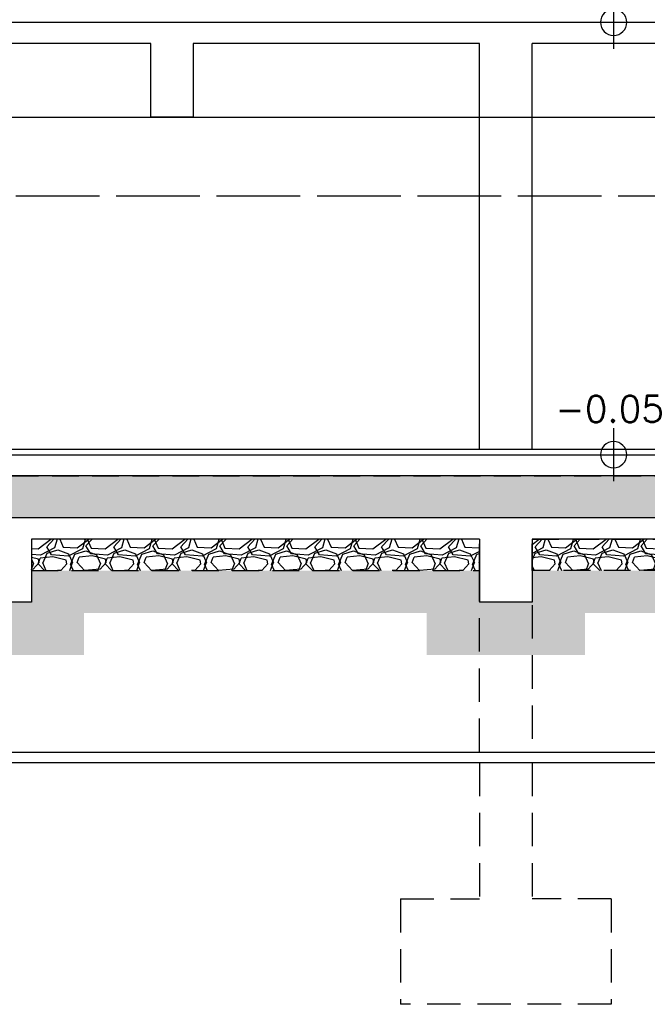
# Model space of a CAD drawing. Header units: millimetres. Extents: x 113048 to 489828, y -130780 to 23393.
# Tile 22 of 98: x 174965 to 180917, y -69226 to -59888. Entities that reach past the tile are written whole.
import ezdxf

# ---------------------------------------------------------------- set-up
doc = ezdxf.new("R2010")
doc.units = ezdxf.units.MM
doc.header["$LTSCALE"] = 100
doc.linetypes.add('Hidden', pattern=[9.524999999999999, 6.35, -3.175])
doc.linetypes.add('HIDDEN2', pattern=[4.762499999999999, 3.175, -1.5875])
for name, color, linetype in [('+C-160', 160, 'Hidden'), ('DLN280__', 3, 'Continuous'), ('HATCH', 8, 'Continuous'), ('INTWALL', 7, 'Continuous'), ('LEVEL', 7, 'Continuous')]:
    doc.layers.add(name, color=color, linetype=linetype)
doc.styles.add('romans', font='romans.shx')

# ---------------------------------------------------------------- blocks, each defined once
blk = doc.blocks.new('ELEX')
at = {"layer": 'LEVEL'}
for p, q in [((0, 0.5), (0, -0.5)), ((0.5, 0), (-0.5, 0))]:
    blk.add_line(p, q, dxfattribs=at)
blk.add_circle((0, 0), 0.25, dxfattribs=at)
at = {"layer": 'LEVEL', "style": 'romans'}
blk.add_attdef('ELEX', (0.2567988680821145, 0.3535533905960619), '', height=0.5, dxfattribs=at)
blk = doc.blocks.new('A$C713849A3')
at = {"layer": '+C-160'}
h = blk.add_hatch(dxfattribs=at)
h.set_pattern_fill('AR-SAND', color=256, scale=2, angle=-0.3501958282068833)
h.set_pattern_definition([(168.5000000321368, (-227455.4697846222, 33716.18290042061), (-71.77354178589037, -66.6319125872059), [0, -77.216, 0, -86.35999999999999, 0, -82.54999999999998]), (138.5000000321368, (-227455.4697846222, 33716.18290042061), (-167.1817158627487, -26.20401031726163), [0, -41.656, 0, -69.59599999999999, 0, -26.67]), (98.50000003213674, (-227414.4765921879, 33669.02562688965), (-104.0044687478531, 119.2053282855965), [0, -25.39999999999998, 0, -91.43999999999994, 0, -119.3799999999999]), (88.50000003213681, (-227414.4765921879, 33669.02562688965), (-133.8370002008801, 86.001714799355), [0, -12.69999999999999, 0, -59.94399999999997, 0, -68.57999999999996])])
h.paths.add_polyline_path([(-42455.06986475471, 33166.18289231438), (-127105.4697727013, 33166.18290781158), (-127105.4697727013, 33566.1829118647), (-42455.06986487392, 33566.18289636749)])
h = blk.add_hatch(dxfattribs=at)
h.set_pattern_fill('GRAVEL', color=256, scale=24.99999999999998, angle=-2.097639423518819e-10)
h.set_pattern_definition([(228.0127874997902, (-63350.87357700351, 101953.7091054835), (-5080.000000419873, -5714.999999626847), [85.43035999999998, -8457.620909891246]), (184.9697409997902, (-63408.02357709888, 101890.2091057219), (7619.999996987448, 635.0000361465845), [146.6011799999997, -14513.51222338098]), (132.5104470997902, (-63554.07357717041, 101877.5091056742), (6350.000002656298, -6984.999997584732), [103.37038, -10233.68069852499]), (267.2736889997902, (-63801.72357702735, 101718.7591056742), (635.0000013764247, 12699.99999993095), [133.5011299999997, -13216.60935643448]), (292.8336541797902, (-63808.07357717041, 101585.409106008), (-3175.000000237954, 7619.999999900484), [130.9084249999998, -12959.95193633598]), (357.2736889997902, (-63757.27357721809, 101464.7591059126), (-12699.99999993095, 635.0000013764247), [133.5011299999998, -13216.60935643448]), (37.69424046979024, (-63623.92357719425, 101458.4091055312), (-8254.999999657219, -6350.00000044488), [176.5484149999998, -17478.27882856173]), (72.25532836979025, (-63484.22357714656, 101566.3591058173), (4445.000001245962, 13969.99999960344), [166.6798799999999, -16501.31415047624]), (121.4295656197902, (-63433.42357731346, 101725.1091058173), (-5080.000000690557, 8254.9999995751), [133.9532499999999, -13261.386424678]), (175.2363582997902, (-63503.27357709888, 101839.4091057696), (6984.999999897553, -635.0000011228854), [152.9283199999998, -7493.48423749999]), (222.3974377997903, (-63655.67357719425, 101852.1091058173), (-7619.999999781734, -6985.0000002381), [197.7694799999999, -19579.19312804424]), (138.8140748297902, (-63173.07357717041, 101712.409106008), (-4444.999999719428, 3810.000000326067), [67.50113499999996, -6682.641456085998]), (171.4692343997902, (-63223.87357700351, 101756.8591058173), (8255.00000021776, -1269.999998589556), [128.4204949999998, -12713.65974925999]), (224.9999999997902, (-63350.87357712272, 101775.9091055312), (-2.324725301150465e-09, -635.0000000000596), [89.80233499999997, -808.2232771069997]), (203.1985905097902, (-63395.32357728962, 101852.1091058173), (3175.00000009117, 1269.999999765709), [48.36032999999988, -4787.655592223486]), (291.8014094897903, (-63439.77357709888, 101833.0591056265), (-635.0000001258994, 1904.999999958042), [68.39140499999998, -3351.188247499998]), (30.96375652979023, (-63414.37357724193, 101769.5591056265), (1905.000000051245, 1269.999999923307), [111.0799149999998, -3591.574538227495]), (161.5650511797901, (-63319.1235768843, 101826.7091052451), (1270.000000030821, -634.9999999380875), [80.3217849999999, -1927.724529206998]), (16.38954033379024, (-63808.0735770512, 101833.0591056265), (6350.000000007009, 1904.999999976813), [112.5219999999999, -11139.70666813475]), (70.34617593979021, (-63700.12357700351, 101864.8091056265), (-2540.000000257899, -6984.9999999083), [94.39973499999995, -9345.553919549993]), (293.1985905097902, (-63319.12357712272, 101953.7091057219), (-1269.999999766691, 3175.000000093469), [96.72002499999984, -4739.295897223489]), (343.6104596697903, (-63281.02357697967, 101864.8091053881), (-6350.000000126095, 1904.999999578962), [112.5219999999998, -11139.70666813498]), (339.4439547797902, (-63808.0735770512, 101439.3591053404), (-3174.999999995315, 1270.000000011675), [108.5087999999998, -5316.933578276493]), (294.7751405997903, (-63706.47357726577, 101401.2591059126), (-3175.00000375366, 6984.999998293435), [90.91802999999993, -9000.898345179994]), (66.8014094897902, (-63312.77357709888, 101318.7091057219), (1269.999999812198, 3175.000000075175), [96.72002499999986, -4739.295897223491]), (17.35402463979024, (-63274.67357731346, 101407.6091058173), (-8254.999999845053, -2540.000000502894), [106.4456849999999, -10538.09399504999]), (69.44395477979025, (-63623.92357707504, 101318.7091057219), (-1270.000000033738, -3174.999999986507), [54.25439999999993, -5371.187978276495]), (101.3099324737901, (-63350.87357700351, 101318.7091057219), (-634.999999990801, 2540.000000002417), [32.37864999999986, -3205.498741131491]), (165.9637565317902, (-63357.22357726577, 101350.4591057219), (1904.999999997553, -635.0000000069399), [130.9084249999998, -2487.263647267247]), (186.0090059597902, (-63484.22357714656, 101382.2091057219), (6349.999999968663, 635.0000003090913), [121.3167499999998, -12010.34121583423]), (303.6900675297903, (-63414.37357712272, 101712.4091055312), (-635.0000000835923, 1269.99999995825), [91.58096999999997, -2197.944089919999]), (353.1572265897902, (-63363.57357717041, 101636.2091057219), (10795.00000006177, -1269.999999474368), [159.8891899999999, -15829.00226625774]), (60.94539589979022, (-63204.8235770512, 101617.1591055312), (-2540.000000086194, -4444.999999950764), [65.37705999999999, -6472.348079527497]), (90, (-63173.07357717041, 101674.3091056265), (-634.9999999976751, 635.0000000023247), [38.09999999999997, -596.8999999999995]), (120.2564371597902, (-63496.92357707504, 101401.2591056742), (2539.999999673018, -4445.000000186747), [88.21673999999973, -8733.485193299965]), (48.01278749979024, (-63541.37357712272, 101477.4591054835), (5080.000000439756, 5714.999999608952), [170.8607199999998, -8372.190549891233]), (359.9999999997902, (-63427.07357717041, 101604.4591057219), (635.0000000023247, 634.9999999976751), [165.0999999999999, -469.8999999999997]), (325.30484649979, (-63261.97357714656, 101604.4591057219), (6350.000002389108, -4444.999996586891), [100.4023899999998, -9939.829181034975]), (254.0546040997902, (-63179.42357719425, 101547.3091056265), (-634.9999999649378, -2540.000000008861), [92.45726999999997, -4530.412509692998]), (207.6459753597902, (-63204.8235770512, 101458.4091057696), (-12065.00000046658, -6349.999999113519), [150.5362749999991, -14903.11610573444]), (175.4260787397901, (-63338.17357695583, 101388.5591058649), (-8254.999999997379, 635.0000000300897), [159.2573649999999, -15766.46161405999])])
h.paths.add_polyline_path([(-83105.09608912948, 32666.18292545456), (-78855.09608197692, 32666.18293069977), (-78855.09608233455, 32966.18293069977), (-83105.09608960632, 32966.18292545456)])
h = blk.add_hatch(dxfattribs=at)
h.set_pattern_fill('GRAVEL', color=256, scale=24.99999999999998, angle=-2.097639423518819e-10)
h.set_pattern_definition([(228.0127874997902, (-108251.2393403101, 101953.709104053), (-5080.000000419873, -5714.999999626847), [85.43035999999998, -8457.620909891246]), (184.9697409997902, (-108308.3893401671, 101890.2091038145), (7619.999996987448, 635.0000361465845), [146.6011799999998, -14513.51222338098]), (132.5104470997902, (-108454.4393401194, 101877.5091040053), (6350.000002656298, -6984.999997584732), [103.37038, -10233.68069852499]), (267.2736889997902, (-108702.0893400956, 101718.7591040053), (635.0000013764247, 12699.99999993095), [133.5011299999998, -13216.60935643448]), (292.8336541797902, (-108708.4393401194, 101585.4091041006), (-3175.000000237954, 7619.999999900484), [130.9084249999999, -12959.95193633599]), (357.2736889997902, (-108657.6393400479, 101464.7591040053), (-12699.99999993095, 635.0000013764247), [133.5011299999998, -13216.60935643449]), (37.69424046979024, (-108524.2893402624, 101458.4091041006), (-8254.999999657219, -6350.00000044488), [176.5484149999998, -17478.27882856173]), (72.25532836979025, (-108384.5893402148, 101566.3591039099), (4445.000001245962, 13969.99999960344), [166.6798799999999, -16501.31415047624]), (121.4295656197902, (-108333.7893401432, 101725.1091041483), (-5080.000000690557, 8254.9999995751), [133.9532499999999, -13261.386424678]), (175.2363582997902, (-108403.6393400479, 101839.4091041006), (6984.999999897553, -635.0000011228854), [152.9283199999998, -7493.484237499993]), (222.3974377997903, (-108556.039340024, 101852.1091039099), (-7619.999999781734, -6985.0000002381), [197.7694799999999, -19579.19312804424]), (138.8140748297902, (-108073.4393401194, 101712.4091041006), (-4444.999999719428, 3810.000000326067), [67.50113499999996, -6682.641456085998]), (171.4692343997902, (-108124.2393401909, 101756.8591039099), (8255.00000021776, -1269.999998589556), [128.4204949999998, -12713.65974925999]), (224.9999999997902, (-108251.2393400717, 101775.9091041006), (-2.324725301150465e-09, -635.0000000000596), [89.80233499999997, -808.2232771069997]), (203.1985905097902, (-108295.6893401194, 101852.1091039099), (3175.00000009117, 1269.999999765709), [48.36032999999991, -4787.655592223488]), (291.8014094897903, (-108340.1393401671, 101833.059104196), (-635.0000001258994, 1904.999999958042), [68.39140499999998, -3351.188247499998]), (30.96375652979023, (-108314.7393400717, 101769.5591037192), (1905.000000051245, 1269.999999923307), [111.0799149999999, -3591.574538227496]), (161.5650511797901, (-108219.4893401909, 101826.7091038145), (1270.000000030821, -634.9999999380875), [80.3217849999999, -1927.724529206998]), (16.38954033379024, (-108708.4393402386, 101833.0591037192), (6350.000000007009, 1904.999999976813), [112.5219999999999, -11139.70666813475]), (70.34617593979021, (-108600.4893400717, 101864.8091037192), (-2540.000000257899, -6984.9999999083), [94.39973499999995, -9345.553919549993]), (293.1985905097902, (-108219.4893401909, 101953.7091038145), (-1269.999999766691, 3175.000000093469), [96.72002499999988, -4739.295897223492]), (343.6104596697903, (-108181.3893401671, 101864.8091039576), (-6350.000000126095, 1904.999999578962), [112.5219999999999, -11139.70666813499]), (339.4439547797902, (-108708.4393402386, 101439.3591039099), (-3174.999999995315, 1270.000000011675), [108.5087999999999, -5316.933578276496]), (294.7751405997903, (-108606.839340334, 101401.2591040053), (-3175.00000375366, 6984.999998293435), [90.91802999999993, -9000.898345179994]), (66.8014094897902, (-108213.1393402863, 101318.7091038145), (1269.999999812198, 3175.000000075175), [96.72002499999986, -4739.295897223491]), (17.35402463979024, (-108175.039340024, 101407.6091039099), (-8254.999999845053, -2540.000000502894), [106.4456849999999, -10538.09399504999]), (69.44395477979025, (-108524.2893402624, 101318.7091038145), (-1270.000000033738, -3174.999999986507), [54.25439999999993, -5371.187978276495]), (101.3099324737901, (-108251.2393403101, 101318.709104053), (-634.999999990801, 2540.000000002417), [32.37864999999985, -3205.49874113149]), (165.9637565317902, (-108257.5893402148, 101350.459104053), (1904.999999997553, -635.0000000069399), [130.9084249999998, -2487.263647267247]), (186.0090059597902, (-108384.5893399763, 101382.2091038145), (6349.999999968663, 635.0000003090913), [121.3167499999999, -12010.34121583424]), (303.6900675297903, (-108314.7393403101, 101712.4091041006), (-635.0000000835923, 1269.99999995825), [91.58096999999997, -2197.944089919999]), (353.1572265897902, (-108263.9393403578, 101636.2091038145), (10795.00000006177, -1269.999999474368), [159.8891899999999, -15829.00226625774]), (60.94539589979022, (-108105.1893402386, 101617.1591041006), (-2540.000000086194, -4444.999999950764), [65.37705999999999, -6472.348079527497]), (90, (-108073.4393402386, 101674.309104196), (-634.9999999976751, 635.0000000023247), [38.09999999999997, -596.8999999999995]), (120.2564371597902, (-108397.2893402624, 101401.2591040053), (2539.999999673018, -4445.000000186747), [88.21673999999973, -8733.485193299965]), (48.01278749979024, (-108441.7393403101, 101477.459104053), (5080.000000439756, 5714.999999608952), [170.8607199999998, -8372.190549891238]), (359.9999999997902, (-108327.4393401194, 101604.459104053), (635.0000000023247, 634.9999999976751), [165.0999999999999, -469.8999999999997]), (325.30484649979, (-108162.3393402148, 101604.459104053), (6350.000002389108, -4444.999996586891), [100.4023899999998, -9939.829181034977]), (254.0546040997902, (-108079.7893401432, 101547.3091037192), (-634.9999999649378, -2540.000000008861), [92.45726999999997, -4530.412509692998]), (207.6459753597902, (-108105.1893400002, 101458.4091041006), (-12065.00000046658, -6349.999999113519), [150.5362749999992, -14903.11610573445]), (175.4260787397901, (-108238.5393402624, 101388.559104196), (-8254.999999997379, 635.0000000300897), [159.2573649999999, -15766.46161405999])])
h.paths.add_polyline_path([(-74755.46185398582, 32666.1829221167), (-78355.46978509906, 32666.18292354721), (-78355.46978509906, 32966.18292378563), (-74755.46185398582, 32966.1829221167)])
for p, q in [((-115805.152254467, 37866.17945264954, -1.435232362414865), (-66307.66579652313, 37866.24494504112, -1.435232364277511)), ((-81972.13644612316, 37666.182918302, -1.435232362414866), (-84738.80311251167, 37666.18291687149, -1.435232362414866)), ((-81972.13644636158, 36966.18290399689, -1.435232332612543), (-81972.13644600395, 37666.18291496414, -1.435232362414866)), ((-78855.46978521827, 37666.18291973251, -1.435232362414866), (-81572.13644564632, 37666.182918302, -1.435232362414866)), ((-81572.13644552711, 37666.1829144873, -1.435232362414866), (-81572.13644588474, 36966.18290375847, -1.435232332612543)), ((-78855.46978521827, 36966.18290352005, -1.435232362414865), (-78855.46978521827, 37666.18290352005, -1.435232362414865)), ((-76072.12852097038, 37666.18292116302, -1.435232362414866), (-78355.46978509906, 37666.18291997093, -1.435232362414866)), ((-78355.46978521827, 36966.18290304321, -1.435232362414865), (-78355.46978509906, 37666.18290328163, -1.435232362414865)), ((-78855.46978521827, 33816.18290352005, -1.435232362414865), (-78855.46978509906, 37016.18290328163, -1.435232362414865)), ((-78355.46978521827, 33816.18290304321, -1.435232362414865), (-78355.46978521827, 37016.18290328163, -1.435232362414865)), ((-87855.09609663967, 36966.18290328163, -1.435232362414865), (-78855.46978521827, 36966.18290352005, -1.435232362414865)), ((-81572.13644576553, 36966.18290352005, -1.435232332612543), (-81972.13644636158, 36966.18290352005, -1.435232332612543)), ((-81572.13644588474, 36966.18290375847, -1.435232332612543), (-81972.13644636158, 36966.18290399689, -1.435232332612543)), ((-78855.46978521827, 36966.18290352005, -1.435232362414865), (-78355.46978521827, 36966.18290304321, -1.435232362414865)), ((-78855.46978521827, 36966.18290352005, -1.435232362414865), (-78355.46978521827, 36966.18290304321, -1.435232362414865)), ((-78355.46978521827, 36966.18290304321, -1.435232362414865), (-70655.47771084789, 36966.18290304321, -1.435232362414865)), ((-42455.06985283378, 36216.18290304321, -1.435232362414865), (-119775.0699205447, 36216.18290352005, -1.435232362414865)), ((-42455.06986570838, 33816.18289922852, -1.43523241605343), (-127105.4697827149, 33816.18733452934, -1.435157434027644)), ((-127105.4697854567, 33766.1828746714, -1.435232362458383), (-42455.06986570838, 33766.18289589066, -1.434967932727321)), ((-42455.0698646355, 33566.18289922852, -1.43505607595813), (-127105.4697755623, 33566.18290971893, -1.435056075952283)), ((-42455.06986487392, 33166.18290590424, -1.43505607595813), (-127105.4697755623, 33166.18290590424, -1.435056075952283)), ((-78855.46978509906, 32966.18292163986, -1.435232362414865), (-83105.09608948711, 32966.18291973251, -1.435232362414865)), ((-83105.09608960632, 32966.18292307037, -1.389841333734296), (-83105.09608960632, 32366.18290566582, -1.389841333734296)), ((-78855.46978521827, 32966.18292163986, -1.435232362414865), (-78855.46978486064, 32366.18290876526, -1.435232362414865)), ((-78355.46978509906, 32966.1829221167, -1.435232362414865), (-78355.46978509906, 32366.18290876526, -1.435232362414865)), ((-74755.46185386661, 32966.18292354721, -1.435232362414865), (-78355.46978497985, 32966.18292187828, -1.435232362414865)), ((-83105.09608960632, 32366.18290566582, -1.389841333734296), (-83605.09608948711, 32366.18290566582, -1.389841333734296)), ((-78355.46978509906, 32366.18290876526, -1.435232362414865), (-78855.46978486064, 32366.18290876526, -1.435232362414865))]:
    blk.add_line(p, q, dxfattribs=at)
at = {"layer": '+C-160', "ltscale": 0.5}
for p, q in [((-78855.46978533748, 30946.05438446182, -1.435232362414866), (-78855.46978521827, 32816.18289922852, -1.435232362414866)), ((-78355.46978521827, 32816.18289875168, -1.435232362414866), (-78355.46978509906, 30946.0543842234, -1.435232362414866)), ((-78855.46978521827, 30846.05438446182, -1.435232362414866), (-78855.46978533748, 29553.83794736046, -1.435232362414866)), ((-78355.46978509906, 30846.05438446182, -1.435232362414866), (-78355.46978497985, 29553.83794736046, -1.435232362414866)), ((-79605.46978545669, 29553.83794712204, -1.435232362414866), (-79605.46978533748, 28553.83794712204, -1.435232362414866)), ((-79605.46978545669, 29553.83794712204, -1.435232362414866), (-78855.46978533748, 29553.83794736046, -1.435232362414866)), ((-77605.46978521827, 29553.83794712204, -1.435232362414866), (-78355.46978497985, 29553.83794688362, -1.435232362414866)), ((-77605.46978509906, 29553.83794712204, -1.435232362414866), (-77605.46978497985, 28553.83794712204, -1.435232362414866)), ((-77605.46978497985, 28553.83794712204, -1.435232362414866), (-79605.46978533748, 28553.83794712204, -1.435232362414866))]:
    blk.add_line(p, q, dxfattribs=at)
at = {"layer": '+C-160', "ltscale": 0.4}
for points, elevation in [([(-42455.06986475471, 33166.18289231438), (-127105.4697727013, 33166.18290781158), (-127105.4697727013, 33566.1829118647), (-42455.06986487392, 33566.18289636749)], -1.435232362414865), ([(-83105.09608912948, 32666.18292545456), (-78855.09608197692, 32666.18293069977), (-78855.09608233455, 32966.18293069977), (-83105.09608960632, 32966.18292545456)], -1.389841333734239), ([(-74755.46185398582, 32666.1829221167), (-78355.46978509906, 32666.18292354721), (-78355.46978509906, 32966.18292378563), (-74755.46185398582, 32966.1829221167)], -1.435232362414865)]:
    blk.add_lwpolyline(points, close=True, dxfattribs=dict(at, elevation=elevation))

msp = doc.modelspace()

# ---------------------------------------------------------------- hatches: boundary and pattern name
at = {"layer": 'HATCH'}
h = msp.add_hatch(dxfattribs=at)
h.set_pattern_fill('AR-SAND', color=1, scale=2, angle=-0.3501958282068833)
h.set_pattern_definition([(168.5000000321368, (30725.49497084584, -64063.52618355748), (-71.77354178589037, -66.6319125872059), [0, -77.216, 0, -86.35999999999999, 0, -82.54999999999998]), (138.5000000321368, (30725.49497084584, -64063.52618355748), (-167.1817158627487, -26.20401031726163), [0, -41.656, 0, -69.59599999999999, 0, -26.67]), (98.50000003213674, (30766.48816328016, -64110.68345708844), (-104.0044687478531, 119.2053282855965), [0, -25.39999999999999, 0, -91.43999999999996, 0, -119.3799999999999]), (88.50000003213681, (30766.48816328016, -64110.68345708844), (-133.8370002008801, 86.001714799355), [0, -12.69999999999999, 0, -59.94399999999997, 0, -68.57999999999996])])
h.paths.add_polyline_path([(215725.8948907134, -64613.52619166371), (131075.4949827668, -64613.5261761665), (131075.4949827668, -64213.52617211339), (215725.8948905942, -64213.52618761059)])
h = msp.add_hatch(dxfattribs=at)
h.set_pattern_fill('GRAVEL', color=1, scale=24.99999999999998, angle=-2.097639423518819e-10)
h.set_pattern_definition([(228.0127874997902, (194830.0911784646, 4174.000021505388), (-5080.000000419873, -5714.999999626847), [85.43035999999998, -8457.620909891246]), (184.9697409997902, (194772.9411783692, 4110.500021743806), (7619.999996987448, 635.0000361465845), [146.6011799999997, -14513.51222338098]), (132.5104470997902, (194626.8911782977, 4097.800021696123), (6350.000002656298, -6984.999997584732), [103.37038, -10233.68069852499]), (267.2736889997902, (194379.2411784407, 3939.050021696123), (635.0000013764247, 12699.99999993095), [133.5011299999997, -13216.60935643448]), (292.8336541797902, (194372.8911782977, 3805.700022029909), (-3175.000000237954, 7619.999999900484), [130.9084249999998, -12959.95193633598]), (357.2736889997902, (194423.69117825, 3685.050021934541), (-12699.99999993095, 635.0000013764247), [133.5011299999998, -13216.60935643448]), (37.69424046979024, (194557.0411782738, 3678.700021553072), (-8254.999999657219, -6350.00000044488), [176.5484149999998, -17478.27882856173]), (72.25532836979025, (194696.7411783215, 3786.650021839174), (4445.000001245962, 13969.99999960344), [166.6798799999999, -16501.31415047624]), (121.4295656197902, (194747.5411781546, 3945.400021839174), (-5080.000000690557, 8254.9999995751), [133.9532499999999, -13261.386424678]), (175.2363582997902, (194677.6911783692, 4059.70002179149), (6984.999999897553, -635.0000011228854), [152.9283199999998, -7493.48423749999]), (222.3974377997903, (194525.2911782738, 4072.400021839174), (-7619.999999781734, -6985.0000002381), [197.7694799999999, -19579.19312804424]), (138.8140748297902, (195007.8911782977, 3932.700022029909), (-4444.999999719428, 3810.000000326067), [67.50113499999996, -6682.641456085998]), (171.4692343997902, (194957.0911784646, 3977.150021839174), (8255.00000021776, -1269.999998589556), [128.4204949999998, -12713.65974925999]), (224.9999999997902, (194830.0911783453, 3996.200021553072), (-2.324725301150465e-09, -635.0000000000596), [89.80233499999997, -808.2232771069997]), (203.1985905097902, (194785.6411781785, 4072.400021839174), (3175.00000009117, 1269.999999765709), [48.36032999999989, -4787.655592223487]), (291.8014094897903, (194741.1911783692, 4053.350021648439), (-635.0000001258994, 1904.999999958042), [68.39140499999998, -3351.188247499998]), (30.96375652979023, (194766.5911782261, 3989.850021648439), (1905.000000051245, 1269.999999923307), [111.0799149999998, -3591.574538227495]), (161.5650511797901, (194861.8411785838, 4047.000021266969), (1270.000000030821, -634.9999999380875), [80.32178499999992, -1927.724529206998]), (16.38954033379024, (194372.8911784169, 4053.350021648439), (6350.000000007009, 1904.999999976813), [112.5219999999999, -11139.70666813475]), (70.34617593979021, (194480.8411784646, 4085.100021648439), (-2540.000000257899, -6984.9999999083), [94.39973499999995, -9345.553919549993]), (293.1985905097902, (194861.8411783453, 4174.000021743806), (-1269.999999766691, 3175.000000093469), [96.72002499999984, -4739.295897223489]), (343.6104596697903, (194899.9411784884, 4085.10002141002), (-6350.000000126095, 1904.999999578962), [112.5219999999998, -11139.70666813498]), (339.4439547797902, (194372.8911784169, 3659.650021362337), (-3174.999999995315, 1270.000000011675), [108.5087999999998, -5316.933578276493]), (294.7751405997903, (194474.4911782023, 3621.550021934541), (-3175.00000375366, 6984.999998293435), [90.91802999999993, -9000.898345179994]), (66.8014094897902, (194868.1911783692, 3539.000021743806), (1269.999999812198, 3175.000000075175), [96.72002499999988, -4739.295897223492]), (17.35402463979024, (194906.2911781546, 3627.900021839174), (-8254.999999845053, -2540.000000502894), [106.4456849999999, -10538.09399504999]), (69.44395477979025, (194557.041178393, 3539.000021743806), (-1270.000000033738, -3174.999999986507), [54.25439999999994, -5371.187978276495]), (101.3099324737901, (194830.0911784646, 3539.000021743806), (-634.999999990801, 2540.000000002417), [32.37864999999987, -3205.498741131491]), (165.9637565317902, (194823.7411782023, 3570.750021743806), (1904.999999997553, -635.0000000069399), [130.9084249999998, -2487.263647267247]), (186.0090059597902, (194696.7411783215, 3602.500021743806), (6349.999999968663, 635.0000003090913), [121.3167499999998, -12010.34121583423]), (303.6900675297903, (194766.5911783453, 3932.700021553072), (-635.0000000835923, 1269.99999995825), [91.58096999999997, -2197.944089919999]), (353.1572265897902, (194817.3911782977, 3856.500021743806), (10795.00000006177, -1269.999999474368), [159.8891899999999, -15829.00226625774]), (60.94539589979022, (194976.1411784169, 3837.450021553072), (-2540.000000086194, -4444.999999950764), [65.37705999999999, -6472.348079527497]), (90, (195007.8911782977, 3894.600021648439), (-634.9999999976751, 635.0000000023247), [38.09999999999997, -596.8999999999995]), (120.2564371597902, (194684.041178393, 3621.550021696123), (2539.999999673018, -4445.000000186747), [88.21673999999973, -8733.485193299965]), (48.01278749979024, (194639.5911783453, 3697.750021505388), (5080.000000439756, 5714.999999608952), [170.8607199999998, -8372.190549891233]), (359.9999999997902, (194753.8911782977, 3824.750021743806), (635.0000000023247, 634.9999999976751), [165.0999999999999, -469.8999999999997]), (325.30484649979, (194918.9911783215, 3824.750021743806), (6350.000002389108, -4444.999996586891), [100.4023899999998, -9939.829181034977]), (254.0546040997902, (195001.5411782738, 3767.600021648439), (-634.9999999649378, -2540.000000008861), [92.45726999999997, -4530.412509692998]), (207.6459753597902, (194976.1411784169, 3678.70002179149), (-12065.00000046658, -6349.999999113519), [150.5362749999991, -14903.11610573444]), (175.4260787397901, (194842.7911785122, 3608.850021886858), (-8254.999999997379, 635.0000000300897), [159.2573649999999, -15766.46161405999])])
h.paths.add_polyline_path([(175075.8686663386, -65113.52615852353), (179325.8686734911, -65113.52615327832), (179325.8686731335, -64813.52615327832), (175075.8686658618, -64813.52615852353)])
h = msp.add_hatch(dxfattribs=at)
h.set_pattern_fill('GRAVEL', color=1, scale=24.99999999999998, angle=-2.097639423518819e-10)
h.set_pattern_definition([(228.0127874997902, (149929.7254151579, 4174.000020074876), (-5080.000000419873, -5714.999999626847), [85.43035999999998, -8457.620909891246]), (184.9697409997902, (149872.575415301, 4110.500019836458), (7619.999996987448, 635.0000361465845), [146.6011799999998, -14513.51222338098]), (132.5104470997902, (149726.5254153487, 4097.800020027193), (6350.000002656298, -6984.999997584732), [103.37038, -10233.68069852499]), (267.2736889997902, (149478.8754153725, 3939.050020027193), (635.0000013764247, 12699.99999993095), [133.5011299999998, -13216.60935643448]), (292.8336541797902, (149472.5254153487, 3805.70002012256), (-3175.000000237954, 7619.999999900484), [130.9084249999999, -12959.95193633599]), (357.2736889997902, (149523.3254154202, 3685.050020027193), (-12699.99999993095, 635.0000013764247), [133.5011299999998, -13216.60935643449]), (37.69424046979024, (149656.6754152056, 3678.70002012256), (-8254.999999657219, -6350.00000044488), [176.5484149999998, -17478.27882856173]), (72.25532836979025, (149796.3754152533, 3786.650019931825), (4445.000001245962, 13969.99999960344), [166.6798799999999, -16501.31415047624]), (121.4295656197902, (149847.1754153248, 3945.400020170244), (-5080.000000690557, 8254.9999995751), [133.9532499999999, -13261.386424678]), (175.2363582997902, (149777.3254154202, 4059.70002012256), (6984.999999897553, -635.0000011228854), [152.9283199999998, -7493.484237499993]), (222.3974377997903, (149624.925415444, 4072.400019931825), (-7619.999999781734, -6985.0000002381), [197.7694799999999, -19579.19312804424]), (138.8140748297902, (150107.5254153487, 3932.70002012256), (-4444.999999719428, 3810.000000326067), [67.50113499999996, -6682.641456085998]), (171.4692343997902, (150056.7254152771, 3977.150019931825), (8255.00000021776, -1269.999998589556), [128.4204949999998, -12713.65974925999]), (224.9999999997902, (149929.7254153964, 3996.20002012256), (-2.324725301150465e-09, -635.0000000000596), [89.80233499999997, -808.2232771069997]), (203.1985905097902, (149885.2754153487, 4072.400019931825), (3175.00000009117, 1269.999999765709), [48.36032999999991, -4787.655592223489]), (291.8014094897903, (149840.825415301, 4053.350020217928), (-635.0000001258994, 1904.999999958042), [68.39140499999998, -3351.188247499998]), (30.96375652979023, (149866.2254153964, 3989.85001974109), (1905.000000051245, 1269.999999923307), [111.0799149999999, -3591.574538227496]), (161.5650511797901, (149961.4754152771, 4047.000019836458), (1270.000000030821, -634.9999999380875), [80.32178499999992, -1927.724529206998]), (16.38954033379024, (149472.5254152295, 4053.35001974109), (6350.000000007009, 1904.999999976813), [112.5219999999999, -11139.70666813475]), (70.34617593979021, (149580.4754153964, 4085.10001974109), (-2540.000000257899, -6984.9999999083), [94.39973499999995, -9345.553919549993]), (293.1985905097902, (149961.4754152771, 4174.000019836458), (-1269.999999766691, 3175.000000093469), [96.72002499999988, -4739.295897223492]), (343.6104596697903, (149999.575415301, 4085.100019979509), (-6350.000000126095, 1904.999999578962), [112.5219999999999, -11139.70666813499]), (339.4439547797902, (149472.5254152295, 3659.650019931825), (-3174.999999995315, 1270.000000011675), [108.5087999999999, -5316.933578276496]), (294.7751405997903, (149574.1254151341, 3621.550020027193), (-3175.00000375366, 6984.999998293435), [90.91802999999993, -9000.898345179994]), (66.8014094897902, (149967.8254151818, 3539.000019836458), (1269.999999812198, 3175.000000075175), [96.72002499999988, -4739.295897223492]), (17.35402463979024, (150005.925415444, 3627.900019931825), (-8254.999999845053, -2540.000000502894), [106.4456849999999, -10538.09399504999]), (69.44395477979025, (149656.6754152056, 3539.000019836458), (-1270.000000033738, -3174.999999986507), [54.25439999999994, -5371.187978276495]), (101.3099324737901, (149929.7254151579, 3539.000020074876), (-634.999999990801, 2540.000000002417), [32.37864999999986, -3205.498741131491]), (165.9637565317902, (149923.3754152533, 3570.750020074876), (1904.999999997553, -635.0000000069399), [130.9084249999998, -2487.263647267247]), (186.0090059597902, (149796.3754154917, 3602.500019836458), (6349.999999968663, 635.0000003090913), [121.3167499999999, -12010.34121583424]), (303.6900675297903, (149866.2254151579, 3932.70002012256), (-635.0000000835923, 1269.99999995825), [91.58096999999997, -2197.944089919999]), (353.1572265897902, (149917.0254151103, 3856.500019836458), (10795.00000006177, -1269.999999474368), [159.8891899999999, -15829.00226625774]), (60.94539589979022, (150075.7754152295, 3837.45002012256), (-2540.000000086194, -4444.999999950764), [65.37705999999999, -6472.348079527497]), (90, (150107.5254152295, 3894.600020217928), (-634.9999999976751, 635.0000000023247), [38.09999999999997, -596.8999999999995]), (120.2564371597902, (149783.6754152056, 3621.550020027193), (2539.999999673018, -4445.000000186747), [88.21673999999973, -8733.485193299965]), (48.01278749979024, (149739.2254151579, 3697.750020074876), (5080.000000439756, 5714.999999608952), [170.8607199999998, -8372.190549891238]), (359.9999999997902, (149853.5254153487, 3824.750020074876), (635.0000000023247, 634.9999999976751), [165.0999999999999, -469.8999999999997]), (325.30484649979, (150018.6254152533, 3824.750020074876), (6350.000002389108, -4444.999996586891), [100.4023899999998, -9939.829181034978]), (254.0546040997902, (150101.1754153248, 3767.60001974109), (-634.9999999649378, -2540.000000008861), [92.45726999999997, -4530.412509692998]), (207.6459753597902, (150075.7754154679, 3678.70002012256), (-12065.00000046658, -6349.999999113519), [150.5362749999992, -14903.11610573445]), (175.4260787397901, (149942.4254152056, 3608.850020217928), (-8254.999999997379, 635.0000000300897), [159.2573649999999, -15766.46161405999])])
h.paths.add_polyline_path([(183425.5029014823, -65113.52616186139), (179825.494970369, -65113.52616043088), (179825.494970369, -64813.52616019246), (183425.5029014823, -64813.52616186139)])
h = msp.add_hatch(dxfattribs=at)
h.set_pattern_fill('EARTH', color=256, scale=79.99999999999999, angle=-86.3501958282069)
h.set_pattern_definition([(45.00000003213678, (30725.49507014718, -49340.9709317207), (-4.029567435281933e-07, 718.4204896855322), [507.9999999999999, -507.9999999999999]), (45.00000003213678, (30590.79122810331, -49206.26708979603), (-4.029567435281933e-07, 718.4204896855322), [507.9999999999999, -507.9999999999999]), (45.00000003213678, (30456.08738617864, -49071.56324810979), (-4.029567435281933e-07, 718.4204896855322), [507.9999999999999, -507.9999999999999]), (135.0000000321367, (30456.08738617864, -48981.76068706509), (-718.4204896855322, -4.029567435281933e-07), [507.9999999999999, -507.9999999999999]), (135.0000000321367, (30590.7912279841, -48847.05684490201), (-718.4204896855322, -4.029567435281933e-07), [507.9999999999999, -507.9999999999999]), (135.0000000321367, (30725.49506978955, -48712.35300321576), (-718.4204896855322, -4.029567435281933e-07), [507.9999999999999, -507.9999999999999])])
h.paths.add_polyline_path([(216875.8950026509, -65413.52620239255), (216075.8950030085, -65413.5262031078), (216075.8950027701, -65113.52613396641), (212275.4950788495, -65113.52620191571), (212275.4950787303, -65413.52620191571), (211075.495078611, -65413.52620096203), (211075.4950787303, -65113.5262004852), (208175.4950769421, -65113.52620000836), (208175.4950768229, -65413.52616662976), (207675.4950767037, -65413.52616639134), (207675.4950771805, -65113.52613062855), (204425.4950777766, -65113.52619881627), (204425.4950774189, -65413.52619857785), (203925.4950776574, -65413.52619881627), (203925.4950776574, -65113.52613563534), (200325.5030094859, -65113.52619714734), (200325.5030091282, -65413.52616662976), (199825.5030091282, -65413.52616639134), (199825.5030093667, -65113.52614421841), (196225.4950787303, -65113.52614994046), (196225.495078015, -65413.52616400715), (195725.495078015, -65413.52616376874), (195725.4950781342, -65113.52619571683), (192125.4950855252, -65113.52614874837), (192125.4950834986, -65413.52616639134), (191625.4950833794, -65413.52616615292), (191625.4950833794, -65113.52619428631), (188025.487152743, -65113.52619357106), (188025.487152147, -65413.52616400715), (187525.4871522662, -65413.52616376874), (187525.4871522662, -65113.52619333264), (183925.5030092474, -65113.52619190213), (183925.503009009, -65413.52616615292), (183425.5030092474, -65413.5261659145), (183425.503009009, -65113.52619190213), (179825.4950776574, -65113.52619047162), (179825.4950781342, -65413.5261632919), (179325.8687812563, -65413.52616376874), (179325.8687811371, -65113.52614183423), (175075.8687738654, -65113.52618904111), (175075.8687736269, -65413.52616662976), (174575.8687745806, -65413.52616662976), (174575.8687744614, -65113.52614850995), (170325.8687671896, -65113.52615470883), (170325.8687664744, -65413.52616233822), (169825.8687667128, -65413.52616281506), (169825.8687664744, -65113.52618713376), (166225.5030094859, -65113.52618570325), (166225.5030094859, -65413.52616686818), (165725.5030094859, -65413.5261671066), (165725.5030097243, -65113.52618570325), (162125.4950776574, -65113.52618427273), (162125.495078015, -65413.52616138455), (161625.495078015, -65413.52616138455), (161625.4950777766, -65113.52618403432), (157375.4950855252, -65113.52618284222), (157375.4950855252, -65413.52616639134), (156875.4950856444, -65413.52616662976), (156875.495085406, -65113.52614755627), (152625.4950781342, -65113.52618093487), (152625.4950781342, -65413.52616138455), (152125.495078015, -65413.52616138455), (152125.495078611, -65113.52617282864), (148875.6819203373, -65113.52617974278), (148875.6819199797, -65413.52616496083), (148375.6819200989, -65413.52616519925), (148375.6819198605, -65113.52615661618), (145475.4951404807, -65113.52617878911), (145475.4951400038, -65413.52616209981), (144275.4951428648, -65413.52616233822), (144275.4951425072, -65113.52617330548), (141025.5030081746, -65113.52615804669), (141025.5030079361, -65413.52616662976), (140525.5030082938, -65413.52616662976), (140525.5030082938, -65113.52615804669), (137075.4951311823, -65113.52617568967), (137075.4951314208, -65413.52617521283), (136275.4951309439, -65413.52617568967), (136275.4951311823, -65113.52617521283), (130725.4950778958, -65113.52617378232), (130725.4950778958, -65413.5261799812), (129925.4950856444, -65413.5261671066), (129925.4950775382, -65913.52617378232), (131225.494970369, -65913.52617378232), (131225.4949702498, -65513.52618331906), (135775.4950232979, -65513.52618141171), (135775.4950231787, -65913.52617759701), (137575.495023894, -65913.5261761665), (137575.4950241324, -65513.52618427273), (140025.5029011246, -65513.52618331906), (140025.5029011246, -65913.52617902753), (141525.5029006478, -65913.52617855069), (141525.502900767, -65513.5261864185), (143775.4950348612, -65513.52618474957), (143775.495034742, -65913.52618093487), (145975.4950323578, -65913.52617902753), (145975.495032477, -65513.52618665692), (147875.6818126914, -65513.52618570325), (147875.6818126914, -65913.52618093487), (149375.6818125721, -65913.5261799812), (149375.6818125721, -65513.52618808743), (151625.4949704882, -65513.52618761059), (151625.494970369, -65913.52618331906), (153125.494970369, -65913.52618093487), (153125.494970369, -65513.52618999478), (156375.4949781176, -65513.52618856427), (156375.4949779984, -65913.52618427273), (157875.4949781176, -65913.52618284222), (157875.494978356, -65513.52619190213), (161125.4949702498, -65513.52619094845), (161125.4949701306, -65913.52618618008), (162625.4949702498, -65913.52618427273), (162625.4949701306, -65513.5261928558), (165225.5029021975, -65513.52619190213), (165225.5029020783, -65913.52618713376), (166725.5029019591, -65913.52618618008), (166725.5029020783, -65513.52619476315), (169325.86865859, -65513.5261928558), (169325.8686584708, -65913.5261890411), (170825.86865859, -65913.52618713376), (170825.8686587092, -65513.52619571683), (174075.8686664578, -65513.52619476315), (174075.8686661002, -65913.52619071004), (175575.8686663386, -65913.52618856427), (175575.8686664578, -65513.52619786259), (178825.4949702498, -65513.52619714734), (178825.4949700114, -65913.52619333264), (180325.4949702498, -65913.52619047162), (180325.494970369, -65513.52619905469), (182925.502901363, -65513.52619762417), (182925.5029011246, -65913.52619333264), (184425.5029016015, -65913.52619237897), (184425.5029017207, -65513.52620096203), (187025.4870449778, -65513.52619976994), (187025.4870447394, -65913.52619523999), (188525.4870448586, -65913.52619333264), (188525.4870449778, -65513.52620215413), (191125.4949763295, -65513.52620072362), (191125.4949763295, -65913.52619619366), (192625.4949762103, -65913.52619476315), (192625.4949762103, -65513.5262031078), (195225.4949708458, -65513.52620191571), (195225.4949707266, -65913.52619810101), (196725.494970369, -65913.52619619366), (196725.4949706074, -65513.52620406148), (199325.5029019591, -65513.52620382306), (199325.5029018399, -65913.52620000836), (200825.5029018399, -65913.52619810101), (200825.5029018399, -65513.52620668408), (203425.4949702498, -65513.52620477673), (203425.4949701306, -65913.52620000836), (204925.4949702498, -65913.52619905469), (204925.494970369, -65513.52620716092), (207175.4949694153, -65513.52620573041), (207175.4949692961, -65913.52620143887), (208675.4949694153, -65913.52620191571), (208675.4949695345, -65513.5262095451), (210575.4949714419, -65513.52620763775), (210575.4949712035, -65913.52620358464), (212775.4949712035, -65913.52620191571), (212775.4949714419, -65513.52621049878), (215626.1700491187, -65513.52620859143), (215626.1700488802, -65913.52620382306), (216875.8950026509, -65913.5262031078)])

# ---------------------------------------------------------------- linework, layer by layer
at = {"layer": 'DLN280__'}
for p, q in [((142375.812501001, -59913.52963132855), (191873.2989589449, -59913.46413893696, -1.862645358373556e-09)), ((176208.8283093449, -60113.52616567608), (173442.1616429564, -60113.5261671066)), ((176208.8283091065, -60813.5261799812, 2.980232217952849e-08), (176208.8283094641, -60113.52616901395)), ((179325.4949702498, -60113.52616424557), (176608.8283098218, -60113.52616567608)), ((176608.828309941, -60113.52616949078), (176608.8283095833, -60813.52618021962, 2.980232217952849e-08)), ((179325.4949702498, -60813.52618045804), (179325.4949702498, -60113.52618045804)), ((182108.8362344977, -60113.52616281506), (179825.494970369, -60113.52616400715)), ((179825.4949702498, -60813.52618093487), (179825.494970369, -60113.52618069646)), ((176608.8283097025, -60813.52618045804, 2.980232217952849e-08), (176208.8283091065, -60813.52618045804, 2.980232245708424e-08)), ((176608.8283095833, -60813.52618021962, 2.980232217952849e-08), (176208.8283091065, -60813.5261799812, 2.980232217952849e-08)), ((179325.4949702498, -60813.52618045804), (179825.4949702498, -60813.52618093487)), ((179325.4949702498, -60813.52618045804), (179825.4949702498, -60813.52618093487)), ((131075.4949700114, -64013.52620930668), (215725.8948897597, -64013.52618808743, 0.0002644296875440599)), ((215725.8948908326, -64213.52618474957, 0.000176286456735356), (131075.4949799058, -64213.52617425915, 0.000176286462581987)), ((215725.8948905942, -64613.52617807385, 0.0001762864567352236), (131075.4949799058, -64613.52617807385, 0.0001762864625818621)), ((179325.494970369, -64813.52616233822), (175075.868665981, -64813.52616424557)), ((175075.8686658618, -64813.52616090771, 0.04539102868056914), (175075.8686658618, -65413.52617831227, 0.04539102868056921)), ((179325.4949702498, -64813.52616233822), (179325.4949706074, -65413.52617521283)), ((183425.5029016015, -64813.52616043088), (179825.4949704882, -64813.52616209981)), ((179825.494970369, -64813.52616186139), (179825.494970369, -65413.52617521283)), ((175075.8686658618, -65413.52617831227, 0.04539102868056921), (174575.868665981, -65413.52617831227, 0.04539102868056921)), ((179825.494970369, -65413.52617521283), (179325.4949706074, -65413.52617521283))]:
    msp.add_line(p, q, dxfattribs=at)
at = {"layer": 'DLN280__', "color": 1}
for p, q in [((179325.4949702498, -63963.52618045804), (179325.494970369, -60763.52618069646)), ((179825.4949702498, -63963.52618093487), (179825.4949702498, -60763.52618069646)), ((170325.8686588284, -60813.52618069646), (179325.4949702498, -60813.52618045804)), ((179825.4949702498, -60813.52618093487), (187525.4870446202, -60813.52618093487))]:
    msp.add_line(p, q, dxfattribs=at)
at = {"layer": 'DLN280__', "color": 8, "linetype": 'Hidden', "ltscale": 0.5}
for p, q in [((179325.4949701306, -66833.65469951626), (179325.4949702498, -64963.52618474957)), ((179825.4949702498, -64963.52618522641), (179825.494970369, -66833.65469975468)), ((179325.4949702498, -66933.65469951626), (179325.4949701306, -68225.87113661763)), ((179825.494970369, -66933.65469951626), (179825.4949704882, -68225.87113661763)), ((178575.4949700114, -68225.87113685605), (178575.4949701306, -69225.87113685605)), ((178575.4949700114, -68225.87113685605), (179325.4949701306, -68225.87113661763)), ((180575.4949702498, -68225.87113685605), (179825.4949704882, -68225.87113709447)), ((180575.494970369, -68225.87113685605), (180575.4949704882, -69225.87113685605)), ((180575.4949704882, -69225.87113685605), (178575.4949701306, -69225.87113685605))]:
    msp.add_line(p, q, dxfattribs=at)
at = {"layer": 'HATCH', "color": 1, "linetype": 'Hidden', "ltscale": 0.4}
for points in [[(215725.8948907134, -64613.52619166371), (131075.4949827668, -64613.5261761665), (131075.4949827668, -64213.52617211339), (215725.8948905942, -64213.52618761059)], [(183425.5029014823, -65113.52616186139), (179825.494970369, -65113.52616043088), (179825.494970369, -64813.52616019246), (183425.5029014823, -64813.52616186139)]]:
    msp.add_lwpolyline(points, close=True, dxfattribs=at)
at = {"layer": 'HATCH', "color": 1, "linetype": 'Hidden', "ltscale": 0.4, "elevation": 0.04539102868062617}
msp.add_lwpolyline([(175075.8686663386, -65113.52615852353), (179325.8686734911, -65113.52615327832), (179325.8686731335, -64813.52615327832), (175075.8686658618, -64813.52615852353)], close=True, dxfattribs=at)
at = {"layer": 'INTWALL', "color": 1, "linetype": 'HIDDEN2'}
msp.add_line((215725.8949026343, -61563.52618093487), (138405.8948349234, -61563.52618045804), dxfattribs=at)
at = {"layer": 'INTWALL', "color": 1}
msp.add_line((215725.8948897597, -63963.52618474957, -5.363856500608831e-08), (131075.4949727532, -63963.52174944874, 7.492838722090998e-05), dxfattribs=at)
at = {"layer": 'LEVEL', "color": 1}
for p, q in [((171448.6641778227, -66833.65469951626), (217854.4679455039, -66833.65469951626)), ((171448.6641778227, -66933.65469951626), (217854.4679453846, -66933.65469951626))]:
    msp.add_line(p, q, dxfattribs=at)

# ---------------------------------------------------------------- block references
at = {"layer": '+C-160'}
msp.add_blockref('A$C713849A3', (258180.9647554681, -97779.70908397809, 1.435232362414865), dxfattribs=at)
at = {"layer": 'LEVEL'}
ref = msp.add_blockref('ELEX', (180597.4362874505, -59913.52618069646), dxfattribs=dict(at, xscale=-499.9999999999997, yscale=499.9999999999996, zscale=499.9999999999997, rotation=359.9999999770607))
ref.add_attrib('ELEX', '+4.05', (180045.9635240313, -59604.71357316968), dxfattribs={"height": 249.9999999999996, "style": 'romans'})
ref = msp.add_blockref('ELEX', (180597.4362875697, -64013.52618093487), dxfattribs=dict(at, xscale=-499.9999999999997, yscale=499.9999999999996, zscale=499.9999999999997, rotation=359.9999999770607))
ref.add_attrib('ELEX', '-0.05', (180045.9635239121, -63704.71357316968), dxfattribs={"height": 249.9999999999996, "style": 'romans'})

doc.saveas('drawing.dxf')
